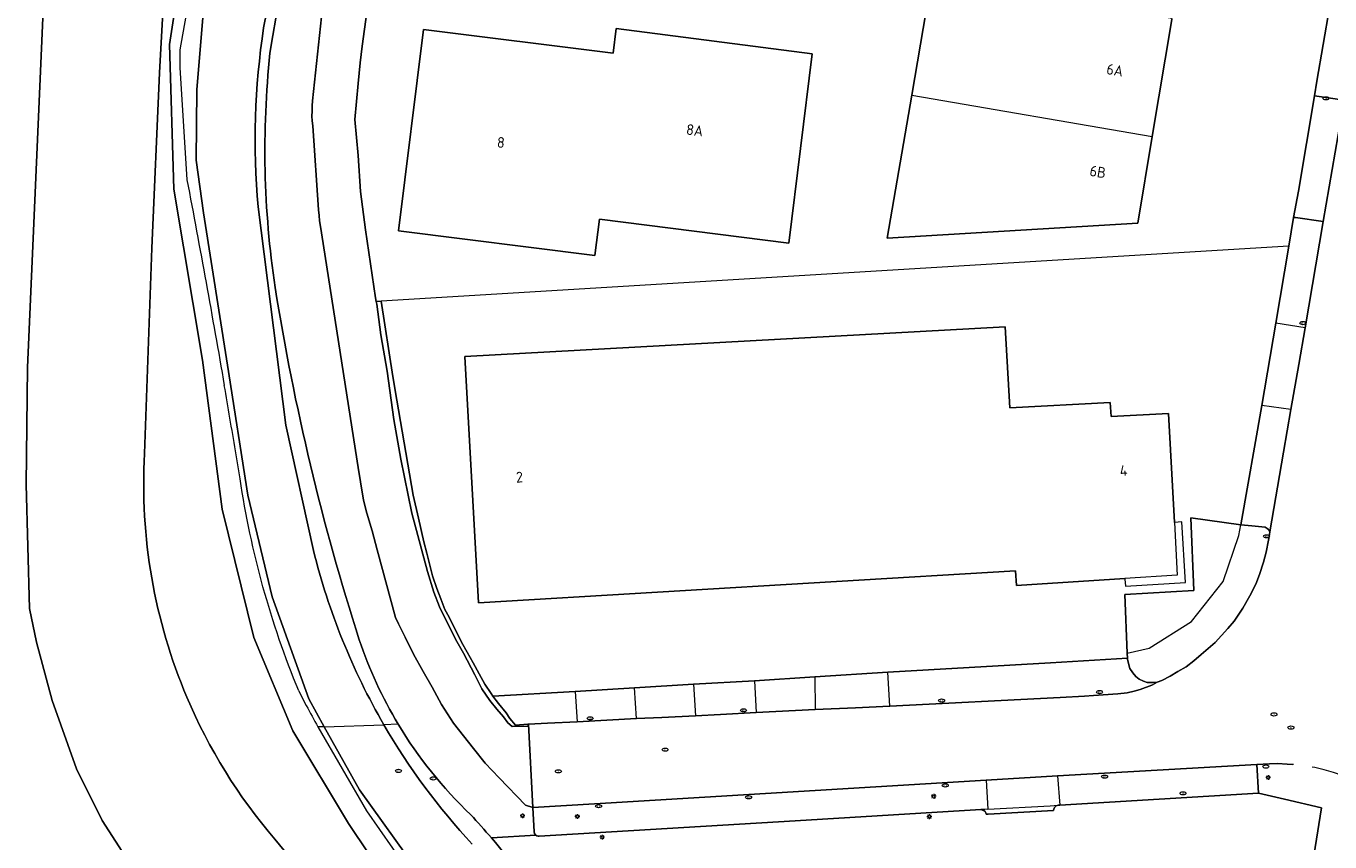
# Model space of a CAD drawing. Header units: metres. Extents: x 92650 to 117222, y 425801 to 461092.
# Tile 48 of 146: x 114831 to 114940, y 426605 to 426673. Entities that reach past the tile are written whole.
import ezdxf
from ezdxf.enums import TextEntityAlignment as Align

# ---------------------------------------------------------------- set-up
doc = ezdxf.new("R2010")
doc.units = ezdxf.units.M
doc.linetypes.add('DASHED', pattern=[19.05, 12.7, -6.35])
doc.layers.get('0').update_dxf_attribs({"color": 253, "linetype": 'CONTINUOUS', "lineweight": 15})
for name, color, linetype, lineweight in [('B-WE-GR-GROENVOORZIENING-GV', 253, 'CONTINUOUS', 15), ('B-WE-IE-MEUBILAIR-S', 253, 'CONTINUOUS', 15), ('B-WE-OG-BEBOUWING-GV', 253, 'CONTINUOUS', 15), ('B-WE-OG-BEBOUWING-T18', 253, 'CONTINUOUS', 15), ('B-WE-OG-TERREIN_BEGROEID-GV', 253, 'CONTINUOUS', 15), ('B-WE-OG-TERREIN_ERF-GV', 253, 'CONTINUOUS', 15), ('B-WE-OG-TERREIN_OEVER-GV', 253, 'CONTINUOUS', 15), ('B-WE-OG-WATER_SLOOT-GV', 253, 'CONTINUOUS', 15), ('B-WE-OG-WEG-GV', 253, 'CONTINUOUS', 15), ('B-WE-VH-GESLOTENVERHARDING-GV', 253, 'CONTINUOUS', 15), ('B-WE-VH-GESLOTENVERHARDING_ASFALT-GV', 253, 'CONTINUOUS', 15), ('B-WE-VH-HALFVERHARDING_GRASBETONSTEEN-GV', 253, 'CONTINUOUS', 15), ('B-WE-VH-OPENVERHARDING_BETONSTRAATSTEEN-GV', 253, 'CONTINUOUS', 15), ('V-WE-OG-WEG-GV', 252, 'DASHED', 15)]:
    doc.layers.add(name, color=color, linetype=linetype, lineweight=lineweight)
doc.styles.add('NLCS-ISO', font='NLCS-ISO.ttf')
doc.styles.add('NLCS-ISO-M200-T18', font='NLCS-ISO.ttf', dxfattribs={"height": 0.36})

# ---------------------------------------------------------------- blocks, each defined once
blk = doc.blocks.new('SIE-MEUBILAIR_PAAL_LICHTMAST-SO')
for points in [[(-0.62, 0), (-1, 0)], [(-0.71, 0.71), (-0.44, 0.44)], [(0, 1), (0, 0.62)], [(0.44, 0.44), (0.71, 0.71)], [(1, 0), (0.62, 0)], [(-0.71, -0.71), (-0.44, -0.44)], [(0, -0.62), (0, -1)], [(0.44, -0.44), (0.71, -0.71)]]:
    blk.add_lwpolyline(points)
blk.add_circle((0, 0), 0.5)
blk = doc.blocks.new('SIE-MEUBILAIR_PUT_RIOOLPUT-SO')
blk.add_ellipse((0, 0), major_axis=(1.25, 0), ratio=0.54)
at = {"style": 'NLCS-ISO'}
blk.add_text('ri', height=0.75, dxfattribs=at).set_placement((-0.04, 0.07), align=Align.MIDDLE_CENTER)
blk = doc.blocks.new('SIE-MEUBILAIR_PUT_KOLK-SO')
blk.add_ellipse((0, 0), major_axis=(1.25, 0), ratio=0.54)
at = {"style": 'NLCS-ISO'}
blk.add_text('klk', height=0.75, dxfattribs=at).set_placement((0.03, 0), align=Align.MIDDLE_CENTER)
blk = doc.blocks.new('SIE-MEUBILAIR_PUT_BRANDKRAAN-SO')
blk.add_ellipse((0, 0), major_axis=(1.25, 0), ratio=0.54)
at = {"style": 'NLCS-ISO'}
blk.add_text('bk', height=0.75, dxfattribs=at).set_placement((0.03, 0), align=Align.MIDDLE_CENTER)
blk = doc.blocks.new('SIE-MEUBILAIR_PUT-SO')
blk.add_ellipse((0, 0), major_axis=(1.25, 0), ratio=0.54)

msp = doc.modelspace()

# ---------------------------------------------------------------- linework, layer by layer
at = {"layer": 'B-WE-GR-GROENVOORZIENING-GV', "transparency": 33554687, "flags": 128}
msp.add_lwpolyline([(114924.725, 426620.992), (114928.254, 426623.22), (114930.896, 426626.567), (114932.223, 426630.399), (114932.396, 426631.303), (114928.212, 426631.894), (114928.444, 426625.819), (114922.691, 426625.472), (114922.889, 426620.566)], close=True, dxfattribs=at)
msp.add_lwpolyline([(114922.889, 426620.566), (114922.906, 426620.142), (114922.91, 426620.043), (114923.111, 426619.298), (114923.34, 426618.918), (114923.59, 426618.631), (114923.892, 426618.39), (114924.244, 426618.235), (114924.562, 426618.114), (114925.02, 426618.111), (114925.376, 426618.144), (114925.774, 426618.284), (114926.478, 426618.654), (114927.127, 426619.031), (114927.808, 426619.426), (114928.442, 426619.925), (114929.072, 426620.449), (114929.66, 426620.963), (114930.247, 426621.469), (114930.774, 426622.039), (114931.294, 426622.632), (114931.819, 426623.254), (114932.562, 426624.337), (114933.136, 426625.375), (114933.624, 426626.337), (114933.942, 426627.161), (114934.268, 426628.169), (114934.512, 426629.022), (114934.706, 426630.025), (114934.781, 426630.507), (114934.797, 426630.718), (114934.698, 426630.901), (114934.58, 426631.008), (114934.414, 426631.105), (114933.291, 426631.229), (114932.396, 426631.303)], dxfattribs=at)
at = {"layer": 'B-WE-OG-BEBOUWING-GV', "transparency": 33554687, "flags": 128}
for points in [[(114926.617, 426673.553), (114926.633, 426673.645), (114906.549, 426677.088), (114904.859, 426667.231), (114924.981, 426663.782)], [(114861.944, 426655.873), (114878.359, 426653.813), (114878.742, 426656.867), (114894.577, 426654.869), (114896.538, 426670.682), (114880.151, 426672.818), (114879.911, 426670.757), (114864.029, 426672.724)], [(114926.825, 426631.503), (114927.068, 426627.099), (114922.686, 426626.813), (114922.691, 426626.752), (114922.732, 426626.183), (114927.767, 426626.485), (114927.463, 426631.542)]]:
    msp.add_lwpolyline(points, close=True, dxfattribs=at)
for points in [[(114904.859, 426667.231), (114902.81, 426655.272), (114923.769, 426656.539), (114924.981, 426663.782)], [(114926.825, 426631.503), (114926.323, 426640.622), (114921.53, 426640.358), (114921.465, 426641.536), (114913.058, 426641.073), (114912.684, 426647.862), (114867.498, 426645.373), (114868.632, 426624.773), (114913.55, 426627.449), (114913.632, 426626.222), (114922.686, 426626.813)]]:
    msp.add_lwpolyline(points, dxfattribs=at)
at = {"layer": 'B-WE-OG-TERREIN_BEGROEID-GV', "transparency": 33554687, "flags": 128}
for points in [[(114864.515, 426596.265), (114857.771, 426606.334), (114853.1, 426614.087), (114849.843, 426621.885), (114847.211, 426632.624), (114845.55, 426645.062), (114843.151, 426659.379), (114842.811, 426671.457), (114844.931, 426685.27), (114855.626, 426736.101), (114864.709, 426773.435), (114874.054, 426807.953), (114882.113, 426844.983), (114884.189, 426862.747), (114886.466, 426865.736), (114885.47, 426865.728), (114880.472, 426866.274), (114880.078, 426866.317), (114879.722, 426866.356), (114879.637, 426866.441)], [(114856.056, 426788.458), (114855.86, 426787.284), (114852.843, 426769.766), (114850.447, 426755.211), (114848.275, 426739.397), (114846.607, 426725.69), (114845.184, 426712.086), (114844.974, 426709.881), (114843.98, 426699.441), (114843.401, 426692.113), (114843.4, 426692.102), (114842.859, 426685.252), (114841.974, 426669.109), (114841.308, 426654.433), (114840.719, 426637.259)], [(114839.955, 426602.262), (114837.162, 426606.569), (114835.027, 426610.897), (114832.984, 426616.603), (114831.682, 426621.489), (114831.103, 426624.317), (114830.806, 426634.669), (114830.928, 426644.451), (114832.285, 426675.626), (114833.428, 426691.967), (114834.517, 426705.035), (114835.639, 426717.3), (114838.36, 426740.732), (114839.956, 426753.314)], [(114869.713, 426605.127), (114873.432, 426605.343), (114873.393, 426605.372), (114873.309, 426605.5), (114873.285, 426605.626), (114873.168, 426607.66), (114873.168, 426607.677), (114872.563, 426607.871), (114870.356, 426610.145), (114869.207, 426611.363), (114868.208, 426612.589), (114866.557, 426614.717), (114865.554, 426616.275), (114864.759, 426617.735), (114864.023, 426619.026), (114863.189, 426620.5), (114862.498, 426621.908), (114861.949, 426623.016), (114861.703, 426623.548), (114860.164, 426629.202), (114859.744, 426630.804), (114859.305, 426632.265), (114859.026, 426633.373), (114858.78, 426634.886), (114858.573, 426636.084), (114855.427, 426656.237), (114855.355, 426656.727), (114855.316, 426657.166), (114855.267, 426657.632), (114854.778, 426664.663), (114854.726, 426665.072), (114854.706, 426665.475), (114854.721, 426665.888), (114854.742, 426666.337), (114854.766, 426666.763), (114855.588, 426674.556)], [(114851.602, 426605.023), (114856.007, 426599.656), (114859.208, 426594.862), (114860.107, 426593.056), (114861.069, 426591.125), (114861.778, 426589.702), (114863.118, 426585.86), (114863.676, 426584.259), (114863.857, 426583.406), (114864.131, 426582.116), (114864.872, 426578.62), (114864.876, 426578.565), (114865.305, 426573.371), (114865.346, 426572.875), (114865.359, 426566.757), (114865.133, 426558.275), (114864.853, 426550.533), (114864.716, 426550.533)]]:
    msp.add_lwpolyline(points, dxfattribs=at)
at = {"layer": 'B-WE-OG-TERREIN_BEGROEID-GV', "transparency": 33554687}
for points in [[(114860.254, 426717.35, 0.0125708), (114851.201, 426670.744)], [(114851.201, 426670.744, 0.0635113), (114851.633, 426651.155)], [(114851.633, 426651.155, 0.0379119), (114858.662, 426621.695)], [(114840.719, 426637.259, 0.1150685), (114844.254, 426616.881)], [(114858.662, 426621.695, 0.0541604), (114861.927, 426614.622)], [(114844.254, 426616.881, 0.0770646), (114851.602, 426605.023)], [(114861.927, 426614.622, 0.0674821), (114867.986, 426607.06)], [(114867.986, 426607.06, -0.0102884), (114869.713, 426605.127)]]:
    msp.add_lwpolyline(points, format="xyb", dxfattribs=at)
at = {"layer": 'B-WE-OG-TERREIN_ERF-GV', "transparency": 33554687, "flags": 128}
for points in [[(114867.816, 426717.447), (114867.492, 426717.51), (114867.501, 426717.225), (114865.398, 426705.963), (114864.224, 426700.424), (114862.52, 426691.417), (114860.933, 426683.061), (114860.396, 426680.745), (114859.677, 426677.029), (114858.916, 426671.329), (114858.748, 426669.936), (114858.588, 426668.209), (114858.3, 426665.202), (114858.576, 426662.18), (114858.783, 426659.165), (114859.186, 426655.97), (114860.029, 426650.292), (114860.09, 426649.981), (114860.487, 426649.997)], [(114936.391, 426654.598), (114936.795, 426657.012), (114937.21, 426659.217), (114938.541, 426667.175), (114938.748, 426668.402), (114941.381, 426683.772)], [(114926.617, 426673.553), (114924.981, 426663.782), (114923.769, 426656.539), (114902.81, 426655.272), (114904.859, 426667.231), (114906.549, 426677.088)], [(114936.047, 426608.359), (114933.847, 426608.864), (114917.258, 426607.869), (114917.11, 426607.866), (114916.952, 426607.794), (114916.799, 426607.68), (114916.753, 426607.539), (114916.731, 426607.43), (114916.728, 426607.416), (114911.25, 426607.119), (114911.085, 426607.11), (114911.066, 426607.217), (114910.991, 426607.33), (114910.922, 426607.387), (114910.789, 426607.445), (114910.641, 426607.489), (114910.197, 426607.462), (114895.109, 426606.543), (114873.704, 426605.257), (114873.613, 426605.264), (114873.513, 426605.285), (114873.432, 426605.343), (114869.713, 426605.127)], [(114935.481, 426571.443), (114935.514, 426571.636), (114937.78, 426584.839), (114939.56, 426596.103), (114937.343, 426596.457), (114939.129, 426607.651), (114936.047, 426608.359)], [(114936.047, 426608.359), (114939.129, 426607.651), (114937.343, 426596.457), (114939.56, 426596.103)]]:
    msp.add_lwpolyline(points, dxfattribs=at)
for points in [[(114894.577, 426654.869), (114878.742, 426656.867), (114878.359, 426653.813), (114861.944, 426655.873), (114864.029, 426672.724), (114879.911, 426670.757), (114880.151, 426672.818), (114896.538, 426670.682)], [(114860.487, 426649.997), (114861.485, 426643.706), (114861.804, 426641.731), (114863.179, 426633.787), (114863.62, 426631.854), (114864.068, 426629.891), (114864.312, 426628.939), (114864.575, 426627.94), (114864.798, 426627.026), (114865.159, 426625.968), (114865.493, 426625.107), (114865.831, 426624.219), (114866.172, 426623.581), (114867.216, 426621.498), (114867.68, 426620.655), (114868.191, 426619.762), (114868.69, 426618.83), (114869.18, 426617.984), (114869.693, 426617.187), (114869.847, 426616.98), (114876.709, 426617.377), (114881.687, 426617.682), (114886.613, 426617.977), (114891.714, 426618.257), (114896.757, 426618.589), (114902.867, 426618.98), (114916.47, 426619.777), (114922.906, 426620.142), (114922.889, 426620.566), (114922.691, 426625.472), (114928.444, 426625.819), (114928.212, 426631.894), (114932.396, 426631.303), (114934.134, 426641.293), (114935.315, 426648.176), (114936.391, 426654.598)], [(114926.825, 426631.503), (114927.068, 426627.099), (114922.686, 426626.813), (114913.632, 426626.222), (114913.55, 426627.449), (114868.632, 426624.773), (114867.498, 426645.373), (114912.684, 426647.862), (114913.058, 426641.073), (114921.465, 426641.536), (114921.53, 426640.358), (114926.323, 426640.622)]]:
    msp.add_lwpolyline(points, close=True, dxfattribs=at)
at = {"layer": 'B-WE-OG-TERREIN_ERF-GV', "transparency": 33554687}
msp.add_lwpolyline([(114869.713, 426605.127, -0.0666709), (114878.832, 426591.071)], format="xyb", dxfattribs=at)
at = {"layer": 'B-WE-OG-TERREIN_OEVER-GV', "transparency": 33554687, "flags": 128}
for points in [[(114886.466, 426865.736), (114884.189, 426862.747), (114882.113, 426844.983), (114874.054, 426807.953), (114864.709, 426773.435), (114855.626, 426736.101), (114844.931, 426685.27), (114842.811, 426671.457), (114843.151, 426659.379), (114845.55, 426645.062), (114847.211, 426632.624), (114849.843, 426621.885), (114853.1, 426614.087), (114857.771, 426606.334), (114864.515, 426596.265), (114869.4, 426588.3), (114871.757, 426580.255), (114873.5, 426569.197), (114872.97, 426564.691), (114871.006, 426556.565), (114875.362, 426543.083), (114880.416, 426532.991), (114889.621, 426522.463), (114891.894, 426521.706)], [(114890.619, 426845.143), (114886.371, 426824.657), (114881.956, 426806.662), (114879.842, 426795.552), (114877.064, 426784.589), (114872.839, 426771.657), (114869.262, 426760.068), (114865.742, 426745.381), (114861.628, 426728.216), (114861.14, 426723.666), (114857.925, 426710.945), (114855.208, 426695.166), (114850.667, 426672.874)], [(114855.743, 426614.417), (114854.452, 426616.74), (114853.553, 426619.237), (114851.38, 426625.274), (114849.349, 426633.778), (114847.644, 426644.657), (114845.648, 426657.395), (114845.027, 426661.789), (114845.094, 426667.67), (114845.881, 426677.44), (114847.278, 426682.908), (114850.461, 426699.088), (114854.482, 426719.524), (114856.831, 426730.429), (114860.543, 426747.656), (114867.66, 426770.692), (114874.141, 426791.673), (114881.763, 426829.315)], [(114876.086, 426809.906), (114870.484, 426786.875), (114865.727, 426769.875), (114861.227, 426753.469), (114854.305, 426722.25), (114850.328, 426704.719), (114845.18, 426679.5), (114843.651, 426671.033), (114843.668, 426669.534), (114844.258, 426660.156)], [(114850.201, 426657.884), (114852.53, 426639.631), (114854.837, 426629.162)], [(114848.71, 426635.14), (114848.316, 426637.494)], [(114853.609, 426617.417), (114853.82, 426617.008), (114854.24, 426616.199)], [(114863.577, 426602.349), (114858.676, 426609.14), (114855.743, 426614.417), (114855.204, 426614.399), (114859.272, 426607.389), (114863.623, 426601.135)], [(114861.927, 426614.622), (114860.727, 426614.583)]]:
    msp.add_lwpolyline(points, dxfattribs=at)
at = {"layer": 'B-WE-OG-TERREIN_OEVER-GV', "transparency": 33554687}
for points in [[(114851.201, 426670.744, -0.0125708), (114860.254, 426717.35)], [(114850.667, 426672.874, 0.0587071), (114850.201, 426657.884)], [(114851.633, 426651.155, -0.0635113), (114851.201, 426670.744)], [(114844.258, 426660.156, -0.0039708), (114847.382, 426642.958)], [(114858.662, 426621.695, -0.0379119), (114851.633, 426651.155)], [(114848.316, 426637.494, 0.0013618), (114847.382, 426642.958)], [(114853.609, 426617.417, -0.0617308), (114848.71, 426635.14)], [(114854.837, 426629.162, 0.0707883), (114860.727, 426614.583)], [(114861.927, 426614.622, -0.0541604), (114858.662, 426621.695)], [(114854.24, 426616.199, 0.0043787), (114855.204, 426614.399)], [(114860.727, 426614.583, 0.0559052), (114868.12, 426604.588)], [(114867.986, 426607.06, -0.0674821), (114861.927, 426614.622)], [(114869.713, 426605.127, 0.0102884), (114867.986, 426607.06)], [(114878.832, 426591.071, 0.0666709), (114869.713, 426605.127)]]:
    msp.add_lwpolyline(points, format="xyb", dxfattribs=at)
at = {"layer": 'B-WE-OG-WATER_SLOOT-GV', "transparency": 33554687, "flags": 128}
for points in [[(114888.357, 426865.083), (114886.347, 426852.306), (114884.736, 426840.675), (114881.763, 426829.315), (114874.141, 426791.673), (114867.66, 426770.692), (114860.543, 426747.656), (114856.831, 426730.429), (114854.482, 426719.524), (114850.461, 426699.088), (114847.278, 426682.908), (114845.881, 426677.44), (114845.094, 426667.67), (114845.027, 426661.789), (114845.648, 426657.395), (114847.644, 426644.657), (114849.349, 426633.778), (114851.38, 426625.274), (114853.553, 426619.237), (114854.452, 426616.74), (114855.743, 426614.417)], [(114850.667, 426672.874), (114855.208, 426695.166), (114857.925, 426710.945), (114861.14, 426723.666), (114861.628, 426728.216), (114865.742, 426745.381), (114869.262, 426760.068), (114872.839, 426771.657), (114877.064, 426784.589), (114879.842, 426795.552), (114881.956, 426806.662), (114886.371, 426824.657), (114890.619, 426845.143)], [(114854.837, 426629.162), (114852.53, 426639.631), (114850.201, 426657.884)], [(114855.743, 426614.417), (114860.727, 426614.583)], [(114855.743, 426614.417), (114858.676, 426609.14), (114863.577, 426602.349), (114869.454, 426594.207), (114871.728, 426590.155), (114873.635, 426585.073), (114876.393, 426568.345), (114878.754, 426555.903), (114881.199, 426547.514), (114884.42, 426539.825), (114891.633, 426526.77), (114892.676, 426525.572)]]:
    msp.add_lwpolyline(points, dxfattribs=at)
at = {"layer": 'B-WE-OG-WATER_SLOOT-GV', "transparency": 33554687}
for points in [[(114850.201, 426657.884, -0.0587071), (114850.667, 426672.874)], [(114860.727, 426614.583, -0.0707883), (114854.837, 426629.162)], [(114868.12, 426604.588, -0.0559052), (114860.727, 426614.583)]]:
    msp.add_lwpolyline(points, format="xyb", dxfattribs=at)
at = {"layer": 'B-WE-OG-WEG-GV', "transparency": 33554687, "flags": 128}
msp.add_lwpolyline([(114869.847, 426616.98), (114869.693, 426617.187), (114869.18, 426617.984), (114868.69, 426618.83), (114868.191, 426619.762), (114867.68, 426620.655), (114867.216, 426621.498), (114866.172, 426623.581), (114865.831, 426624.219), (114865.493, 426625.107), (114865.159, 426625.968), (114864.798, 426627.026), (114864.575, 426627.94), (114864.312, 426628.939), (114864.068, 426629.891), (114863.62, 426631.854), (114863.179, 426633.787), (114861.804, 426641.731), (114861.485, 426643.706), (114860.487, 426649.997), (114860.09, 426649.981), (114860.134, 426649.758), (114860.48, 426647.2), (114860.988, 426644.153), (114861.56, 426640.103), (114862.14, 426636.795), (114863.073, 426632.276), (114864.375, 426627.406), (114864.91, 426625.674), (114865.389, 426624.433), (114866.715, 426621.738), (114867.396, 426620.56), (114868.34, 426618.754), (114868.929, 426617.582), (114869.589, 426616.603), (114870.16, 426615.885), (114870.722, 426615.237), (114871.088, 426614.735), (114871.448, 426614.428), (114872.779, 426614.479), (114872.773, 426614.629), (114871.726, 426614.538), (114871.261, 426615.096), (114870.939, 426615.589), (114870.305, 426616.367)], close=True, dxfattribs=at)
msp.add_lwpolyline([(114936.71, 426611.257), (114936.245, 426611.295), (114935.454, 426611.341), (114934.787, 426611.304), (114933.722, 426611.258), (114933.847, 426608.864), (114936.047, 426608.359)], dxfattribs=at)
at = {"layer": 'B-WE-VH-GESLOTENVERHARDING-GV', "transparency": 33554687, "flags": 128}
for points in [[(114840.719, 426637.259), (114841.308, 426654.433), (114841.974, 426669.109), (114842.859, 426685.252), (114843.4, 426692.102), (114843.401, 426692.113), (114843.98, 426699.441), (114844.974, 426709.881), (114845.184, 426712.086), (114846.607, 426725.69), (114848.275, 426739.397), (114850.447, 426755.211), (114852.843, 426769.766), (114855.86, 426787.284), (114856.056, 426788.458), (114858.772, 426804.705), (114860.44, 426815.335), (114862.92, 426835.161), (114864.827, 426852.737), (114867.008, 426876.716), (114867.647, 426878.516), (114867.724, 426878.513), (114867.74, 426878.614)], [(114839.956, 426753.314), (114838.36, 426740.732), (114835.639, 426717.3), (114834.517, 426705.035), (114833.428, 426691.967), (114832.285, 426675.626), (114830.928, 426644.451), (114830.806, 426634.669), (114831.103, 426624.317), (114831.682, 426621.489), (114832.984, 426616.603), (114835.027, 426610.897), (114837.162, 426606.569), (114839.955, 426602.262)], [(114864.853, 426550.533), (114865.133, 426558.275), (114865.359, 426566.757), (114865.346, 426572.875), (114865.305, 426573.371), (114864.876, 426578.565), (114864.872, 426578.62), (114864.131, 426582.116), (114863.857, 426583.406), (114863.676, 426584.259), (114863.118, 426585.86), (114861.778, 426589.702), (114861.069, 426591.125), (114860.107, 426593.056), (114859.208, 426594.862), (114856.007, 426599.656), (114851.602, 426605.023)]]:
    msp.add_lwpolyline(points, dxfattribs=at)
msp.add_lwpolyline([(114938.541, 426667.175), (114937.21, 426659.217), (114936.795, 426657.012), (114936.948, 426656.996), (114939.273, 426656.657), (114941.016, 426666.803)], close=True, dxfattribs=at)
at = {"layer": 'B-WE-VH-GESLOTENVERHARDING-GV', "transparency": 33554687}
for points in [[(114844.254, 426616.881, -0.1150685), (114840.719, 426637.259)], [(114851.602, 426605.023, -0.0770646), (114844.254, 426616.881)]]:
    msp.add_lwpolyline(points, format="xyb", dxfattribs=at)
at = {"layer": 'B-WE-VH-GESLOTENVERHARDING_ASFALT-GV', "transparency": 33554687, "flags": 128}
msp.add_lwpolyline([(114941.016, 426666.803), (114939.273, 426656.657), (114937.751, 426647.775), (114937.222, 426644.714), (114936.567, 426640.94), (114935.963, 426637.379), (114934.797, 426630.718), (114934.781, 426630.507), (114934.706, 426630.025), (114934.512, 426629.022), (114934.268, 426628.169), (114933.942, 426627.161), (114933.624, 426626.337), (114933.136, 426625.375), (114932.562, 426624.337), (114931.819, 426623.254), (114931.294, 426622.632), (114930.774, 426622.039), (114930.247, 426621.469), (114929.66, 426620.963), (114929.072, 426620.449), (114928.442, 426619.925), (114927.808, 426619.426), (114927.127, 426619.031), (114926.478, 426618.654), (114925.774, 426618.284), (114925.376, 426618.144), (114924.93, 426617.888), (114923.955, 426617.534), (114923.464, 426617.389), (114922.874, 426617.268), (114922.1, 426617.171), (114920.055, 426617.028), (114919.3, 426616.984), (114917.267, 426616.864), (114903.022, 426616.135), (114900.15, 426616.006), (114896.8, 426615.849), (114891.858, 426615.598), (114888.885, 426615.446), (114886.79, 426615.334), (114883.96, 426615.2), (114881.854, 426615.101), (114876.9, 426614.837), (114874.417, 426614.707), (114872.832, 426614.632), (114873.168, 426607.677), (114878.325, 426607.971), (114911.08, 426609.939), (114917.066, 426610.302), (114933.722, 426611.258), (114934.787, 426611.304), (114935.454, 426611.341), (114936.245, 426611.295), (114936.71, 426611.257)], dxfattribs=at)
at = {"layer": 'B-WE-VH-HALFVERHARDING_GRASBETONSTEEN-GV', "transparency": 33554687, "flags": 128}
msp.add_lwpolyline([(114855.588, 426674.556), (114854.766, 426666.763), (114854.742, 426666.337), (114854.721, 426665.888), (114854.706, 426665.475), (114854.726, 426665.072), (114854.778, 426664.663), (114855.267, 426657.632), (114855.316, 426657.166), (114855.355, 426656.727), (114855.427, 426656.237), (114858.573, 426636.084), (114858.78, 426634.886), (114859.026, 426633.373), (114859.305, 426632.265), (114859.744, 426630.804), (114860.164, 426629.202), (114861.703, 426623.548), (114861.949, 426623.016), (114862.498, 426621.908), (114863.189, 426620.5), (114864.023, 426619.026), (114864.759, 426617.735), (114865.554, 426616.275), (114866.557, 426614.717), (114868.208, 426612.589), (114869.207, 426611.363), (114870.356, 426610.145), (114872.563, 426607.871), (114873.168, 426607.677), (114872.832, 426614.632), (114872.773, 426614.629), (114872.779, 426614.479), (114871.448, 426614.428), (114871.088, 426614.735), (114870.722, 426615.237), (114870.16, 426615.885), (114869.589, 426616.603), (114868.929, 426617.582), (114868.34, 426618.754), (114867.396, 426620.56), (114866.715, 426621.738), (114865.389, 426624.433), (114864.91, 426625.674), (114864.375, 426627.406), (114863.073, 426632.276), (114862.14, 426636.795), (114861.56, 426640.103), (114860.988, 426644.153), (114860.48, 426647.2), (114860.134, 426649.758), (114860.09, 426649.981), (114860.029, 426650.292), (114859.186, 426655.97), (114858.783, 426659.165), (114858.576, 426662.18), (114858.3, 426665.202), (114858.588, 426668.209), (114858.748, 426669.936), (114858.916, 426671.329), (114859.677, 426677.029)], dxfattribs=at)
at = {"layer": 'B-WE-VH-OPENVERHARDING_BETONSTRAATSTEEN-GV', "transparency": 33554687, "flags": 128}
for points in [[(114943.269, 426684.545), (114943.11, 426685.193), (114943.192, 426684.581), (114943.253, 426684.155), (114943.239, 426683.971), (114943.18, 426683.831), (114943.081, 426683.664), (114942.933, 426683.569), (114942.773, 426683.515), (114941.381, 426683.772), (114938.748, 426668.402), (114938.541, 426667.175), (114941.016, 426666.803), (114943.365, 426680.474)], [(114937.751, 426647.775), (114939.273, 426656.657), (114936.948, 426656.996), (114936.795, 426657.012), (114936.391, 426654.598), (114935.315, 426648.176)], [(114936.567, 426640.94), (114937.222, 426644.714), (114937.751, 426647.775), (114935.315, 426648.176), (114934.134, 426641.293)], [(114903.022, 426616.135), (114917.267, 426616.864), (114919.3, 426616.984), (114920.055, 426617.028), (114922.1, 426617.171), (114922.874, 426617.268), (114923.464, 426617.389), (114923.955, 426617.534), (114924.93, 426617.888), (114925.376, 426618.144), (114925.02, 426618.111), (114924.562, 426618.114), (114924.244, 426618.235), (114923.892, 426618.39), (114923.59, 426618.631), (114923.34, 426618.918), (114923.111, 426619.298), (114922.91, 426620.043), (114922.906, 426620.142), (114916.47, 426619.777), (114902.867, 426618.98)], [(114896.757, 426618.589), (114891.714, 426618.257), (114891.858, 426615.598), (114896.8, 426615.849)], [(114886.613, 426617.977), (114881.687, 426617.682)], [(114891.714, 426618.257), (114886.613, 426617.977), (114886.79, 426615.334), (114888.885, 426615.446), (114891.858, 426615.598)], [(114876.709, 426617.377), (114869.847, 426616.98), (114870.305, 426616.367), (114870.939, 426615.589), (114871.261, 426615.096), (114871.726, 426614.538), (114872.773, 426614.629), (114872.832, 426614.632), (114874.417, 426614.707), (114876.9, 426614.837)], [(114881.854, 426615.101), (114883.96, 426615.2), (114886.79, 426615.334)], [(114911.08, 426609.939), (114878.325, 426607.971), (114873.168, 426607.677), (114873.168, 426607.66), (114873.285, 426605.626), (114873.309, 426605.5), (114873.393, 426605.372), (114873.432, 426605.343), (114873.513, 426605.285), (114873.613, 426605.264), (114873.704, 426605.257), (114895.109, 426606.543), (114910.197, 426607.462), (114910.641, 426607.489)], [(114917.066, 426610.302), (114911.08, 426609.939), (114911.225, 426607.533), (114916.443, 426607.819), (114917.11, 426607.866), (114917.258, 426607.869)], [(114911.225, 426607.533), (114910.966, 426607.497), (114910.641, 426607.489), (114910.789, 426607.445), (114910.922, 426607.387), (114910.991, 426607.33), (114911.066, 426607.217), (114911.085, 426607.11), (114911.25, 426607.119), (114916.728, 426607.416), (114916.731, 426607.43), (114916.753, 426607.539), (114916.799, 426607.68), (114916.952, 426607.794), (114917.11, 426607.866)]]:
    msp.add_lwpolyline(points, dxfattribs=at)
for points in [[(114934.797, 426630.718), (114935.963, 426637.379), (114936.567, 426640.94), (114934.134, 426641.293), (114932.396, 426631.303), (114933.291, 426631.229), (114934.414, 426631.105), (114934.58, 426631.008), (114934.698, 426630.901)], [(114903.022, 426616.135), (114902.867, 426618.98), (114896.757, 426618.589), (114896.8, 426615.849), (114900.15, 426616.006)], [(114876.709, 426617.377), (114876.9, 426614.837), (114881.854, 426615.101), (114881.687, 426617.682)], [(114917.066, 426610.302), (114917.258, 426607.869), (114933.847, 426608.864), (114933.722, 426611.258)]]:
    msp.add_lwpolyline(points, close=True, dxfattribs=at)
at = {"layer": 'V-WE-OG-WEG-GV', "ltscale": 0.25, "transparency": 33554687, "flags": 128}
msp.add_lwpolyline([(114948.207, 426597.9), (114942.402, 426609.555), (114942.439, 426609.657), (114942.334, 426609.709), (114941.687, 426610.026), (114940.856, 426610.345), (114940.12, 426610.594), (114939.364, 426610.818), (114938.573, 426611.005), (114937.827, 426611.123), (114937.028, 426611.231), (114936.71, 426611.257)], dxfattribs=at)

# ---------------------------------------------------------------- block references
at = {"layer": 'B-WE-IE-MEUBILAIR-S', "transparency": 33554687, "xscale": 0.2, "yscale": 0.2, "zscale": 0.2}
for name, p in [('SIE-MEUBILAIR_PUT_BRANDKRAAN-SO', (114939.506, 426666.969)), ('SIE-MEUBILAIR_PUT_KOLK-SO', (114937.568, 426648.17)), ('SIE-MEUBILAIR_PUT_KOLK-SO', (114934.53, 426630.345)), ('SIE-MEUBILAIR_PUT_KOLK-SO', (114920.571, 426617.318)), ('SIE-MEUBILAIR_PUT_KOLK-SO', (114907.364, 426616.605)), ('SIE-MEUBILAIR_PUT_KOLK-SO', (114877.974, 426615.12)), ('SIE-MEUBILAIR_PUT_KOLK-SO', (114890.8, 426615.789)), ('SIE-MEUBILAIR_PUT_RIOOLPUT-SO', (114935.156, 426615.448)), ('SIE-MEUBILAIR_PUT_RIOOLPUT-SO', (114936.575, 426614.348)), ('SIE-MEUBILAIR_PUT_RIOOLPUT-SO', (114884.25, 426612.5)), ('SIE-MEUBILAIR_PUT-SO', (114934.475, 426611.087)), ('SIE-MEUBILAIR_PUT_RIOOLPUT-SO', (114861.947, 426610.728)), ('SIE-MEUBILAIR_PUT_RIOOLPUT-SO', (114864.847, 426610.093)), ('SIE-MEUBILAIR_PUT_RIOOLPUT-SO', (114875.32, 426610.69)), ('SIE-MEUBILAIR_PUT_KOLK-SO', (114920.991, 426610.249)), ('SIE-MEUBILAIR_PAAL_LICHTMAST-SO', (114934.661, 426610.172)), ('SIE-MEUBILAIR_PAAL_LICHTMAST-SO', (114906.7, 426608.603)), ('SIE-MEUBILAIR_PUT_KOLK-SO', (114907.671, 426609.513)), ('SIE-MEUBILAIR_PUT_BRANDKRAAN-SO', (114927.549, 426608.852)), ('SIE-MEUBILAIR_PUT_KOLK-SO', (114878.683, 426607.777)), ('SIE-MEUBILAIR_PUT_KOLK-SO', (114891.223, 426608.521)), ('SIE-MEUBILAIR_PAAL_LICHTMAST-SO', (114872.316, 426606.975)), ('SIE-MEUBILAIR_PAAL_LICHTMAST-SO', (114876.899, 426606.919)), ('SIE-MEUBILAIR_PAAL_LICHTMAST-SO', (114906.335, 426606.899)), ('SIE-MEUBILAIR_PAAL_LICHTMAST-SO', (114878.987, 426605.188))]:
    msp.add_blockref(name, p, dxfattribs=at)

# ---------------------------------------------------------------- texts
at = {"layer": 'B-WE-OG-BEBOUWING-T18', "transparency": 33554687, "style": 'NLCS-ISO-M200-T18'}
for s, rotation, p in [('6A', 350.5, (114921.854, 426669.328)), ('8A', 352.9, (114886.72, 426664.297)), ('8', 355.6, (114870.511, 426663.277)), ('6B', 350.5, (114920.43, 426660.821)), ('4', 3.2, (114922.58, 426635.843)), ('2', 3.2, (114872.059, 426635.293))]:
    msp.add_text(s, height=0.9, rotation=rotation, dxfattribs=at).set_placement(p, align=Align.MIDDLE)

doc.saveas('drawing.dxf')
